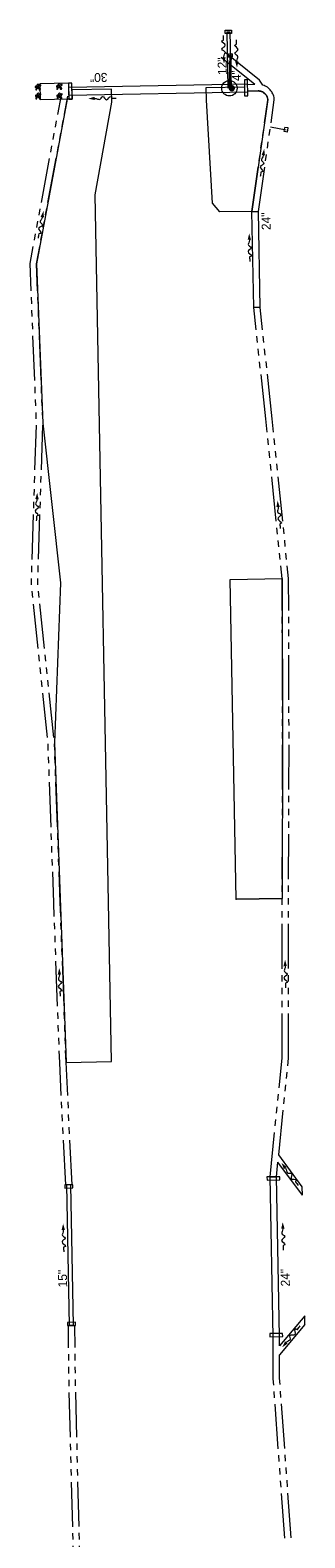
# Model space of a CAD drawing. Extents: x 2287319 to 2287417, y 638686 to 640245.
# Tile 4 of 4: x 2287319 to 2287405, y 639774 to 640245. Entities that reach past the tile are written whole.
import ezdxf
from ezdxf.enums import TextEntityAlignment as Align

# ---------------------------------------------------------------- set-up
doc = ezdxf.new("R2010")
doc.units = 0
doc.header["$LTSCALE"] = 20
doc.header["$MEASUREMENT"] = 0
doc.linetypes.add('stream', pattern=[1.4, 0.7, -0.1, 0.1, -0.1, 0.1, -0.1, 0.1, -0.1])
for name, color, linetype, lineweight, true_color in [('DR_P_Cells', 7, 'Continuous', 0, 0x87cefa), ('DR_P_Ditch', 7, 'stream', 13, 0x40e0d0), ('DR_P_Flow_Arrow', 7, 'Continuous', 13, 0x87cefa), ('DR_P_Headwall', 7, 'Continuous', 13, 0x00ffa1), ('DR_P_Storm_Sewer', 7, 'Continuous', 13, 0x87cefa)]:
    doc.layers.add(name, color=color, linetype=linetype, lineweight=lineweight, true_color=true_color)
doc.layers.add('DR_P_Erosion_Control', color=7, linetype='Continuous', lineweight=13)
doc.layers.add('DR_P_Text', color=7, linetype='Continuous', lineweight=13)
doc.styles.add('Slanted-Normal LS 0.50', font='font31.shx', dxfattribs={"height": 0.14})

# ---------------------------------------------------------------- blocks, each defined once
blk = doc.blocks.new('DFL-P_5')
at = {"layer": 'DR_P_Flow_Arrow'}
blk.add_open_spline([(-0.08, 0), (-0.081, 0), (-0.082, 0), (-0.083, 0), (-0.094, 0), (-0.105, 0.005), (-0.116, 0.008), (-0.123, 0.01), (-0.131, 0.013), (-0.137, 0.015), (-0.153, 0.02), (-0.165, -0.02), (-0.179, -0.022), (-0.196, -0.023), (-0.211, 0.018), (-0.228, 0.019), (-0.246, 0.021), (-0.266, -0.028), (-0.284, -0.022), (-0.29, -0.02), (-0.287, 0.001), (-0.295, 0.001), (-0.313, 0), (-0.332, 0), (-0.35, 0)], degree=3, knots=[0, 0, 0, 0, 0.009646, 0.009646, 0.009646, 0.112481, 0.112481, 0.112481, 0.179673, 0.179673, 0.179673, 0.350625, 0.350625, 0.350625, 0.544565, 0.544565, 0.544565, 0.756426, 0.756426, 0.756426, 0.832712, 0.832712, 0.832712, 1, 1, 1, 1], dxfattribs=at)
at = {"layer": 'DR_P_Flow_Arrow', "extrusion": (0, 0, -1)}
blk.add_solid([(0.08, 0.022), (0, 0), (0.08, -0.021)], dxfattribs=at)
blk = doc.blocks.new('DFL-P_6')
at = {"layer": 'DR_P_Flow_Arrow'}
blk.add_open_spline([(-0.08, 0), (-0.081, 0), (-0.082, 0), (-0.083, 0), (-0.094, 0), (-0.105, 0.005), (-0.116, 0.008), (-0.123, 0.01), (-0.131, 0.013), (-0.137, 0.015), (-0.153, 0.02), (-0.165, -0.02), (-0.179, -0.022), (-0.196, -0.023), (-0.211, 0.018), (-0.228, 0.019), (-0.246, 0.021), (-0.266, -0.028), (-0.284, -0.022), (-0.29, -0.02), (-0.287, 0.001), (-0.295, 0.001), (-0.313, 0), (-0.332, 0), (-0.35, 0)], degree=3, knots=[0, 0, 0, 0, 0.009646, 0.009646, 0.009646, 0.112481, 0.112481, 0.112481, 0.179673, 0.179673, 0.179673, 0.350625, 0.350625, 0.350625, 0.544565, 0.544565, 0.544565, 0.756426, 0.756426, 0.756426, 0.832712, 0.832712, 0.832712, 1, 1, 1, 1], dxfattribs=at)
at = {"layer": 'DR_P_Flow_Arrow', "extrusion": (0, 0, -1)}
blk.add_solid([(0.08, 0.021), (0, 0), (0.08, -0.021)], dxfattribs=at)
blk = doc.blocks.new('DFL-P_7')
at = {"layer": 'DR_P_Flow_Arrow'}
blk.add_open_spline([(-0.08, 0), (-0.081, 0), (-0.082, 0), (-0.083, 0), (-0.094, 0), (-0.105, 0.005), (-0.116, 0.008), (-0.123, 0.01), (-0.131, 0.013), (-0.137, 0.015), (-0.153, 0.02), (-0.165, -0.02), (-0.179, -0.022), (-0.196, -0.023), (-0.211, 0.018), (-0.228, 0.019), (-0.246, 0.021), (-0.266, -0.028), (-0.284, -0.022), (-0.29, -0.02), (-0.287, 0.001), (-0.295, 0.001), (-0.313, 0), (-0.332, 0), (-0.35, 0)], degree=3, knots=[0, 0, 0, 0, 0.009646, 0.009646, 0.009646, 0.112481, 0.112481, 0.112481, 0.179673, 0.179673, 0.179673, 0.350625, 0.350625, 0.350625, 0.544565, 0.544565, 0.544565, 0.756426, 0.756426, 0.756426, 0.832712, 0.832712, 0.832712, 1, 1, 1, 1], dxfattribs=at)
at = {"layer": 'DR_P_Flow_Arrow', "extrusion": (0, 0, -1)}
blk.add_solid([(0.08, 0.022), (0, 0), (0.08, -0.021)], dxfattribs=at)
blk = doc.blocks.new('DFL-P_8')
at = {"layer": 'DR_P_Flow_Arrow'}
blk.add_open_spline([(-0.08, 0), (-0.081, 0), (-0.082, 0), (-0.083, 0), (-0.094, 0), (-0.105, 0.005), (-0.116, 0.008), (-0.123, 0.01), (-0.131, 0.013), (-0.137, 0.015), (-0.153, 0.02), (-0.165, -0.02), (-0.179, -0.022), (-0.196, -0.023), (-0.211, 0.018), (-0.228, 0.02), (-0.246, 0.021), (-0.266, -0.028), (-0.284, -0.022), (-0.29, -0.02), (-0.287, 0.001), (-0.295, 0.001), (-0.313, 0), (-0.332, 0), (-0.35, 0)], degree=3, knots=[0, 0, 0, 0, 0.009646, 0.009646, 0.009646, 0.112481, 0.112481, 0.112481, 0.179673, 0.179673, 0.179673, 0.350625, 0.350625, 0.350625, 0.544565, 0.544565, 0.544565, 0.756426, 0.756426, 0.756426, 0.832712, 0.832712, 0.832712, 1, 1, 1, 1], dxfattribs=at)
at = {"layer": 'DR_P_Flow_Arrow', "extrusion": (0, 0, -1)}
blk.add_solid([(0.08, 0.021), (0, 0), (0.08, -0.021)], dxfattribs=at)
blk = doc.blocks.new('DFL-P_14')
at = {"layer": 'DR_P_Flow_Arrow'}
blk.add_open_spline([(-0.08, 0), (-0.081, 0), (-0.082, 0), (-0.083, 0), (-0.094, 0), (-0.105, 0.005), (-0.116, 0.008), (-0.123, 0.01), (-0.13, 0.013), (-0.137, 0.015), (-0.153, 0.02), (-0.165, -0.02), (-0.179, -0.022), (-0.196, -0.023), (-0.211, 0.018), (-0.228, 0.02), (-0.246, 0.021), (-0.266, -0.028), (-0.284, -0.022), (-0.29, -0.02), (-0.287, 0.001), (-0.295, 0.001), (-0.313, 0), (-0.332, 0), (-0.35, 0)], degree=3, knots=[0, 0, 0, 0, 0.009646, 0.009646, 0.009646, 0.112481, 0.112481, 0.112481, 0.179673, 0.179673, 0.179673, 0.350625, 0.350625, 0.350625, 0.544565, 0.544565, 0.544565, 0.756426, 0.756426, 0.756426, 0.832712, 0.832712, 0.832712, 1, 1, 1, 1], dxfattribs=at)
at = {"layer": 'DR_P_Flow_Arrow', "extrusion": (0, 0, -1)}
blk.add_solid([(0.08, 0.022), (0, 0), (0.08, -0.021)], dxfattribs=at)
blk = doc.blocks.new('DFL-P_15')
at = {"layer": 'DR_P_Flow_Arrow'}
blk.add_open_spline([(-0.08, 0), (-0.081, 0), (-0.082, 0), (-0.083, 0), (-0.094, 0), (-0.105, 0.005), (-0.116, 0.008), (-0.123, 0.01), (-0.13, 0.013), (-0.137, 0.015), (-0.153, 0.02), (-0.165, -0.02), (-0.179, -0.022), (-0.195, -0.023), (-0.212, 0.018), (-0.228, 0.019), (-0.245, 0.021), (-0.266, -0.028), (-0.284, -0.022), (-0.29, -0.02), (-0.287, 0.001), (-0.295, 0.001), (-0.313, 0), (-0.332, 0), (-0.35, 0)], degree=3, knots=[0, 0, 0, 0, 0.009646, 0.009646, 0.009646, 0.112481, 0.112481, 0.112481, 0.179673, 0.179673, 0.179673, 0.350625, 0.350625, 0.350625, 0.544565, 0.544565, 0.544565, 0.756426, 0.756426, 0.756426, 0.832712, 0.832712, 0.832712, 1, 1, 1, 1], dxfattribs=at)
at = {"layer": 'DR_P_Flow_Arrow', "extrusion": (0, 0, -1)}
blk.add_solid([(0.08, 0.021), (0, 0), (0.08, -0.021)], dxfattribs=at)
blk = doc.blocks.new('DFL-P_16')
at = {"layer": 'DR_P_Flow_Arrow'}
blk.add_open_spline([(-0.08, 0), (-0.081, 0), (-0.082, 0), (-0.083, 0), (-0.094, 0), (-0.105, 0.005), (-0.116, 0.008), (-0.123, 0.01), (-0.13, 0.013), (-0.137, 0.015), (-0.154, 0.02), (-0.163, -0.02), (-0.179, -0.022), (-0.198, -0.024), (-0.212, 0.018), (-0.228, 0.019), (-0.245, 0.021), (-0.265, -0.028), (-0.284, -0.022), (-0.29, -0.019), (-0.287, 0.001), (-0.295, 0.001), (-0.313, 0), (-0.332, 0), (-0.35, 0)], degree=3, knots=[0, 0, 0, 0, 0.009646, 0.009646, 0.009646, 0.112481, 0.112481, 0.112481, 0.179673, 0.179673, 0.179673, 0.350625, 0.350625, 0.350625, 0.544565, 0.544565, 0.544565, 0.756426, 0.756426, 0.756426, 0.832712, 0.832712, 0.832712, 1, 1, 1, 1], dxfattribs=at)
at = {"layer": 'DR_P_Flow_Arrow', "extrusion": (0, 0, -1)}
blk.add_solid([(0.08, 0.021), (0, 0), (0.08, -0.021)], dxfattribs=at)
blk = doc.blocks.new('DFL-P_20')
at = {"layer": 'DR_P_Flow_Arrow'}
blk.add_open_spline([(-0.08, 0), (-0.081, 0), (-0.082, 0), (-0.083, 0), (-0.094, 0), (-0.105, 0.005), (-0.116, 0.008), (-0.123, 0.01), (-0.131, 0.013), (-0.137, 0.015), (-0.153, 0.02), (-0.165, -0.02), (-0.179, -0.022), (-0.196, -0.023), (-0.211, 0.018), (-0.228, 0.02), (-0.246, 0.021), (-0.266, -0.028), (-0.284, -0.022), (-0.29, -0.02), (-0.287, 0.001), (-0.295, 0.001), (-0.313, 0), (-0.332, 0), (-0.35, 0)], degree=3, knots=[0, 0, 0, 0, 0.009646, 0.009646, 0.009646, 0.112481, 0.112481, 0.112481, 0.179673, 0.179673, 0.179673, 0.350625, 0.350625, 0.350625, 0.544565, 0.544565, 0.544565, 0.756426, 0.756426, 0.756426, 0.832712, 0.832712, 0.832712, 1, 1, 1, 1], dxfattribs=at)
at = {"layer": 'DR_P_Flow_Arrow', "extrusion": (0, 0, -1)}
blk.add_solid([(0.08, 0.022), (0, 0), (0.08, -0.021)], dxfattribs=at)
blk = doc.blocks.new('DFL-P_21')
at = {"layer": 'DR_P_Flow_Arrow'}
blk.add_open_spline([(-0.08, 0), (-0.081, 0), (-0.082, 0), (-0.083, 0), (-0.094, 0), (-0.105, 0.005), (-0.116, 0.008), (-0.123, 0.01), (-0.13, 0.013), (-0.137, 0.015), (-0.154, 0.02), (-0.164, -0.02), (-0.179, -0.022), (-0.196, -0.023), (-0.211, 0.018), (-0.228, 0.02), (-0.246, 0.021), (-0.268, -0.028), (-0.284, -0.022), (-0.289, -0.02), (-0.287, 0.001), (-0.295, 0.001), (-0.313, 0), (-0.332, 0), (-0.35, 0)], degree=3, knots=[0, 0, 0, 0, 0.009646, 0.009646, 0.009646, 0.112481, 0.112481, 0.112481, 0.179673, 0.179673, 0.179673, 0.350625, 0.350625, 0.350625, 0.544565, 0.544565, 0.544565, 0.756426, 0.756426, 0.756426, 0.832712, 0.832712, 0.832712, 1, 1, 1, 1], dxfattribs=at)
at = {"layer": 'DR_P_Flow_Arrow', "extrusion": (0, 0, -1)}
blk.add_solid([(0.08, 0.022), (0, 0), (0.08, -0.021)], dxfattribs=at)
blk = doc.blocks.new('DFL-P_22')
at = {"layer": 'DR_P_Flow_Arrow'}
blk.add_open_spline([(-0.08, 0), (-0.081, 0), (-0.082, 0), (-0.083, 0), (-0.094, 0), (-0.105, 0.005), (-0.116, 0.008), (-0.123, 0.01), (-0.13, 0.013), (-0.137, 0.015), (-0.154, 0.02), (-0.164, -0.02), (-0.179, -0.022), (-0.196, -0.023), (-0.212, 0.018), (-0.228, 0.019), (-0.245, 0.021), (-0.265, -0.028), (-0.284, -0.022), (-0.29, -0.02), (-0.287, 0.001), (-0.295, 0.001), (-0.313, 0), (-0.332, 0), (-0.35, 0)], degree=3, knots=[0, 0, 0, 0, 0.009646, 0.009646, 0.009646, 0.112481, 0.112481, 0.112481, 0.179673, 0.179673, 0.179673, 0.350625, 0.350625, 0.350625, 0.544565, 0.544565, 0.544565, 0.756426, 0.756426, 0.756426, 0.832712, 0.832712, 0.832712, 1, 1, 1, 1], dxfattribs=at)
blk.add_solid([(-0.08, 0.021), (0, 0), (-0.08, -0.021)], dxfattribs=at)
blk = doc.blocks.new('DFL-P_23')
at = {"layer": 'DR_P_Flow_Arrow'}
blk.add_open_spline([(-0.08, 0), (-0.081, 0), (-0.082, 0), (-0.083, 0), (-0.094, 0), (-0.105, 0.005), (-0.116, 0.008), (-0.123, 0.01), (-0.13, 0.013), (-0.137, 0.015), (-0.155, 0.02), (-0.164, -0.02), (-0.179, -0.022), (-0.197, -0.024), (-0.213, 0.018), (-0.228, 0.02), (-0.244, 0.021), (-0.265, -0.028), (-0.284, -0.022), (-0.29, -0.019), (-0.287, 0.001), (-0.295, 0.001), (-0.313, 0), (-0.332, 0), (-0.35, 0)], degree=3, knots=[0, 0, 0, 0, 0.009646, 0.009646, 0.009646, 0.112481, 0.112481, 0.112481, 0.179673, 0.179673, 0.179673, 0.350625, 0.350625, 0.350625, 0.544565, 0.544565, 0.544565, 0.756426, 0.756426, 0.756426, 0.832712, 0.832712, 0.832712, 1, 1, 1, 1], dxfattribs=at)
at = {"layer": 'DR_P_Flow_Arrow', "extrusion": (0, 0, -1)}
blk.add_solid([(0.08, 0.022), (0, 0), (0.08, -0.021)], dxfattribs=at)
blk = doc.blocks.new('DFL-P_24')
at = {"layer": 'DR_P_Flow_Arrow'}
blk.add_open_spline([(-0.08, 0), (-0.081, 0), (-0.082, 0), (-0.083, 0), (-0.094, 0), (-0.105, 0.005), (-0.116, 0.008), (-0.123, 0.01), (-0.13, 0.013), (-0.137, 0.015), (-0.155, 0.02), (-0.164, -0.02), (-0.179, -0.022), (-0.197, -0.024), (-0.213, 0.018), (-0.228, 0.02), (-0.244, 0.021), (-0.265, -0.028), (-0.284, -0.022), (-0.291, -0.019), (-0.287, 0.001), (-0.295, 0.001), (-0.313, 0), (-0.332, 0), (-0.35, 0)], degree=3, knots=[0, 0, 0, 0, 0.009646, 0.009646, 0.009646, 0.112481, 0.112481, 0.112481, 0.179673, 0.179673, 0.179673, 0.350625, 0.350625, 0.350625, 0.544565, 0.544565, 0.544565, 0.756426, 0.756426, 0.756426, 0.832712, 0.832712, 0.832712, 1, 1, 1, 1], dxfattribs=at)
at = {"layer": 'DR_P_Flow_Arrow', "extrusion": (0, 0, -1)}
blk.add_solid([(0.08, 0.022), (0, 0), (0.08, -0.021)], dxfattribs=at)
blk = doc.blocks.new('MH3-48D-P')
at = {"layer": 'DR_P_Cells'}
h = blk.add_hatch(color=256, dxfattribs=at)
edge = h.paths.add_edge_path()
edge.add_arc((0, -0.75), 1, 0, 360)
blk.add_circle((0, 0), 2.42, dxfattribs=at)
blk = doc.blocks.new('DFL-P_25')
at = {"layer": 'DR_P_Flow_Arrow'}
blk.add_open_spline([(-0.08, 0), (-0.081, 0), (-0.082, 0), (-0.083, 0), (-0.094, 0), (-0.105, 0.005), (-0.116, 0.008), (-0.123, 0.01), (-0.131, 0.013), (-0.137, 0.015), (-0.153, 0.02), (-0.165, -0.02), (-0.179, -0.022), (-0.196, -0.023), (-0.211, 0.018), (-0.228, 0.02), (-0.246, 0.021), (-0.266, -0.028), (-0.284, -0.022), (-0.29, -0.02), (-0.287, 0.001), (-0.295, 0.001), (-0.313, 0), (-0.332, 0), (-0.35, 0)], degree=3, knots=[0, 0, 0, 0, 0.009646, 0.009646, 0.009646, 0.112481, 0.112481, 0.112481, 0.179673, 0.179673, 0.179673, 0.350625, 0.350625, 0.350625, 0.544565, 0.544565, 0.544565, 0.756426, 0.756426, 0.756426, 0.832712, 0.832712, 0.832712, 1, 1, 1, 1], dxfattribs=at)
at = {"layer": 'DR_P_Flow_Arrow', "extrusion": (0, 0, -1)}
blk.add_solid([(0.08, 0.022), (0, 0), (0.08, -0.021)], dxfattribs=at)
blk = doc.blocks.new('DFL-P_26')
at = {"layer": 'DR_P_Flow_Arrow'}
blk.add_open_spline([(-0.08, 0), (-0.081, 0), (-0.082, 0), (-0.083, 0), (-0.094, 0), (-0.105, 0.005), (-0.116, 0.008), (-0.123, 0.01), (-0.131, 0.013), (-0.137, 0.015), (-0.153, 0.02), (-0.165, -0.02), (-0.179, -0.022), (-0.196, -0.023), (-0.211, 0.018), (-0.228, 0.019), (-0.246, 0.021), (-0.266, -0.028), (-0.284, -0.022), (-0.29, -0.02), (-0.287, 0.001), (-0.295, 0.001), (-0.313, 0), (-0.332, 0), (-0.35, 0)], degree=3, knots=[0, 0, 0, 0, 0.009646, 0.009646, 0.009646, 0.112481, 0.112481, 0.112481, 0.179673, 0.179673, 0.179673, 0.350625, 0.350625, 0.350625, 0.544565, 0.544565, 0.544565, 0.756426, 0.756426, 0.756426, 0.832712, 0.832712, 0.832712, 1, 1, 1, 1], dxfattribs=at)
at = {"layer": 'DR_P_Flow_Arrow', "extrusion": (0, 0, -1)}
blk.add_solid([(0.08, 0.021), (0, 0), (0.08, -0.021)], dxfattribs=at)
blk = doc.blocks.new('RCP')
at = {"layer": 'DR_P_Erosion_Control'}
for points, knots in [([(0.018, 0.094), (0.034, 0.1), (0.049, 0.107), (0.065, 0.113), (0.073, 0.116), (0.077, 0.099), (0.078, 0.091), (0.079, 0.081), (0.071, 0.071), (0.063, 0.061), (0.052, 0.047), (0.024, 0.038), (0.018, 0.052), (0.015, 0.06), (0.014, 0.068), (0.014, 0.076), (0.014, 0.08), (0.012, 0.085), (0.014, 0.089), (0.016, 0.09), (0.017, 0.092), (0.018, 0.094)], [0, 0, 0, 0, 0.258176, 0.258176, 0.258176, 0.385117, 0.385117, 0.385117, 0.555016, 0.555016, 0.555016, 0.785627, 0.785627, 0.785627, 0.908123, 0.908123, 0.908123, 0.969027, 0.969027, 0.969027, 1, 1, 1, 1]), ([(0.047, 0.33), (0.055, 0.335), (0.064, 0.339), (0.072, 0.343), (0.081, 0.347), (0.092, 0.348), (0.102, 0.349), (0.109, 0.349), (0.116, 0.347), (0.123, 0.341), (0.129, 0.335), (0.128, 0.327), (0.127, 0.32), (0.124, 0.31), (0.12, 0.299), (0.109, 0.291), (0.099, 0.282), (0.089, 0.281), (0.078, 0.279), (0.067, 0.276), (0.054, 0.269), (0.043, 0.279), (0.036, 0.286), (0.034, 0.293), (0.034, 0.301), (0.035, 0.307), (0.035, 0.315), (0.04, 0.321), (0.042, 0.324), (0.044, 0.327), (0.047, 0.33)], [0, 0, 0, 0, 0.107172, 0.107172, 0.107172, 0.224609, 0.224609, 0.224609, 0.311187, 0.311187, 0.311187, 0.390245, 0.390245, 0.390245, 0.521508, 0.521508, 0.521508, 0.650159, 0.650159, 0.650159, 0.785017, 0.785017, 0.785017, 0.874079, 0.874079, 0.874079, 0.953282, 0.953282, 0.953282, 1, 1, 1, 1]), ([(0.156, 0.261), (0.171, 0.264), (0.186, 0.267), (0.201, 0.269), (0.216, 0.271), (0.223, 0.245), (0.227, 0.231), (0.23, 0.218), (0.228, 0.202), (0.217, 0.19), (0.204, 0.176), (0.189, 0.17), (0.173, 0.165), (0.159, 0.161), (0.143, 0.159), (0.129, 0.165), (0.12, 0.169), (0.114, 0.175), (0.109, 0.183), (0.1, 0.197), (0.098, 0.215), (0.105, 0.228), (0.11, 0.236), (0.117, 0.244), (0.126, 0.249), (0.133, 0.254), (0.14, 0.258), (0.148, 0.26), (0.151, 0.26), (0.154, 0.261), (0.156, 0.262)], [0, 0, 0, 0, 0.126661, 0.126661, 0.126661, 0.253188, 0.253188, 0.253188, 0.368171, 0.368171, 0.368171, 0.509113, 0.509113, 0.509113, 0.63015, 0.63015, 0.63015, 0.70369, 0.70369, 0.70369, 0.826515, 0.826515, 0.826515, 0.907901, 0.907901, 0.907901, 0.976801, 0.976801, 0.976801, 1, 1, 1, 1]), ([(0.158, 0.106), (0.17, 0.109), (0.181, 0.113), (0.193, 0.116), (0.211, 0.12), (0.228, 0.117), (0.245, 0.102), (0.259, 0.091), (0.26, 0.075), (0.256, 0.062), (0.252, 0.047), (0.242, 0.032), (0.227, 0.019), (0.208, 0.002), (0.181, -0.004), (0.162, 0.008), (0.146, 0.017), (0.129, 0.031), (0.126, 0.047), (0.124, 0.058), (0.13, 0.07), (0.136, 0.079), (0.14, 0.086), (0.144, 0.093), (0.15, 0.099), (0.152, 0.101), (0.155, 0.104), (0.158, 0.106)], [0, 0, 0, 0, 0.098896, 0.098896, 0.098896, 0.24332, 0.24332, 0.24332, 0.355319, 0.355319, 0.355319, 0.496743, 0.496743, 0.496743, 0.673566, 0.673566, 0.673566, 0.816859, 0.816859, 0.816859, 0.906168, 0.906168, 0.906168, 0.969895, 0.969895, 0.969895, 1, 1, 1, 1]), ([(0.287, 0.352), (0.3, 0.354), (0.312, 0.356), (0.325, 0.358), (0.336, 0.359), (0.339, 0.335), (0.335, 0.325), (0.331, 0.314), (0.322, 0.303), (0.311, 0.295), (0.301, 0.287), (0.279, 0.289), (0.273, 0.301), (0.269, 0.309), (0.271, 0.318), (0.273, 0.326), (0.274, 0.331), (0.275, 0.337), (0.279, 0.342), (0.281, 0.345), (0.284, 0.349), (0.287, 0.352)], [0, 0, 0, 0, 0.188286, 0.188286, 0.188286, 0.356428, 0.356428, 0.356428, 0.541746, 0.541746, 0.541746, 0.732506, 0.732506, 0.732506, 0.852511, 0.852511, 0.852511, 0.937171, 0.937171, 0.937171, 1, 1, 1, 1]), ([(0.307, 0.203), (0.319, 0.208), (0.331, 0.213), (0.342, 0.218), (0.355, 0.224), (0.36, 0.197), (0.363, 0.184), (0.366, 0.171), (0.363, 0.157), (0.352, 0.144), (0.342, 0.132), (0.331, 0.126), (0.319, 0.123), (0.309, 0.12), (0.297, 0.119), (0.288, 0.129), (0.276, 0.14), (0.272, 0.153), (0.274, 0.165), (0.276, 0.174), (0.28, 0.186), (0.289, 0.191), (0.295, 0.195), (0.301, 0.199), (0.307, 0.203)], [0, 0, 0, 0, 0.135762, 0.135762, 0.135762, 0.276579, 0.276579, 0.276579, 0.425633, 0.425633, 0.425633, 0.565886, 0.565886, 0.565886, 0.678149, 0.678149, 0.678149, 0.814077, 0.814077, 0.814077, 0.922173, 0.922173, 0.922173, 1, 1, 1, 1])]:
    blk.add_open_spline(points, degree=3, knots=knots, dxfattribs=at)

msp = doc.modelspace()

# ---------------------------------------------------------------- linework, layer by layer
at = {"layer": 'DR_P_Ditch'}
for p, q in [((2287389.73, 640228.17), (2287379.26, 640236.64)), ((2287391.25, 640229.51), (2287380.52, 640238.2)), ((2287387.51, 640228.13), (2287387.49, 640229.25)), ((2287389.73, 640228.17), (2287387.51, 640228.13)), ((2287392.25, 640227.99), (2287391.25, 640229.51)), ((2287390.8, 640226.19), (2287387.55, 640226.13)), ((2287388.85, 640188.46), (2287393.84, 640223.33)), ((2287390.86, 640188.5), (2287395.86, 640223.37)), ((2287393.21, 640123.61), (2287389.42, 640158.47)), ((2287395.21, 640123.64), (2287391.42, 640158.5)), ((2287394.55, 639886.59), (2287398.28, 639923.69)), ((2287397.24, 639893.5), (2287400.28, 639923.68)), ((2287404.61, 639883.53), (2287397.24, 639893.5)), ((2287396.55, 639886.63), (2287397, 639891.18)), ((2287404.66, 639880.83), (2287397, 639891.18)), ((2287404.66, 639880.83), (2287404.61, 639883.53)), ((2287405.37, 639843.19), (2287397.44, 639833.74)), ((2287405.42, 639840.38), (2287397.5, 639830.93)), ((2287405.42, 639840.38), (2287405.37, 639843.19)), ((2287395.52, 639823.54), (2287395.49, 639836.6)), ((2287397.49, 639833.8), (2287397.49, 639836.64)), ((2287397.51, 639823.69), (2287397.5, 639830.93)), ((2287399.14, 639773.6), (2287395.52, 639823.54)), ((2287401.13, 639773.75), (2287397.51, 639823.69))]:
    msp.add_line(p, q, dxfattribs=at)
at = {"layer": 'DR_P_Ditch', "flags": 128}
for points in [[(2287330.58, 639884.08), (2287328.7, 639922.36), (2287326.85, 639972.33), (2287325.06, 640022.3), (2287319.83, 640072.21), (2287321.43, 640122.25), (2287319.45, 640172.22), (2287329.24, 640224.87)], [(2287332.58, 639884.12), (2287330.7, 639922.44), (2287328.85, 639972.4), (2287327.06, 640022.38), (2287321.83, 640072.25), (2287323.43, 640122.33), (2287321.46, 640172.08), (2287331.2, 640224.5)], [(2287398.28, 639923.69), (2287398.32, 639973.7), (2287398.47, 640023.66), (2287398.32, 640073.66), (2287393.21, 640123.61)], [(2287400.28, 639923.72), (2287400.32, 639973.73), (2287400.47, 640023.7), (2287400.32, 640073.76), (2287395.21, 640123.64)], [(2287347.37, 639217.64), (2287345.56, 639272.56), (2287343.88, 639322.53), (2287342.38, 639372.51), (2287341.92, 639422.51), (2287338.21, 639472.45), (2287340.81, 639522.51), (2287337.08, 639572.45), (2287336.07, 639622.44), (2287335.17, 639672.43), (2287333.96, 639722.42), (2287332.9, 639772.41), (2287331.63, 639822.39), (2287331.41, 639840.1)], [(2287349.37, 639217.71), (2287347.56, 639272.62), (2287345.88, 639322.6), (2287344.38, 639372.55), (2287343.92, 639422.6), (2287340.21, 639472.48), (2287342.81, 639522.53), (2287339.07, 639572.54), (2287338.07, 639622.48), (2287337.17, 639672.47), (2287335.96, 639722.46), (2287334.9, 639772.45), (2287333.63, 639822.43), (2287333.41, 639840.12)]]:
    msp.add_lwpolyline(points, dxfattribs=at)
at = {"layer": 'DR_P_Ditch'}
for radius, start, end in [(5, 1.7135, 73.7894), (3, 3.8246, 91.0798)]:
    msp.add_arc((2287390.86, 640223.19), radius, start, end, dxfattribs=at)
at = {"layer": 'DR_P_Erosion_Control'}
for p, q in [((2287331.49, 640228.57), (2287322.49, 640228.41)), ((2287322.49, 640228.41), (2287322.59, 640223.41)), ((2287332.53, 640226.48), (2287332.58, 640223.59)), ((2287374.54, 640227.27), (2287386.52, 640227.5)), ((2287374.61, 640223.27), (2287374.54, 640227.27)), ((2287386.52, 640227.5), (2287386.57, 640224.61)), ((2287331.58, 640223.58), (2287322.59, 640223.41)), ((2287331.58, 640223.58), (2287331.03, 640223.57)), ((2287332.58, 640223.59), (2287331.58, 640223.58)), ((2287376.51, 640191.05), (2287374.61, 640223.27)), ((2287386.57, 640224.61), (2287387.57, 640224.63)), ((2287387.55, 640226.13), (2287390.8, 640226.19)), ((2287387.57, 640224.63), (2287387.55, 640226.13)), ((2287393.84, 640223.49), (2287388.85, 640188.46)), ((2287390.8, 640226.19), (2287392.21, 640225.87)), ((2287392.21, 640225.87), (2287393.5, 640224.61)), ((2287393.5, 640224.61), (2287393.84, 640223.49)), ((2287378.84, 640188.35), (2287376.51, 640191.05)), ((2287388.85, 640188.46), (2287378.84, 640188.35)), ((2287382.02, 640073.39), (2287398.32, 640073.69)), ((2287382.02, 640073.39), (2287398.32, 640073.69)), ((2287383.91, 639973.4), (2287382.02, 640073.39)), ((2287398.32, 640073.69), (2287398.47, 640023.66)), ((2287398.47, 640023.66), (2287398.32, 639973.68)), ((2287383.91, 639973.4), (2287398.32, 639973.68)), ((2287398.32, 639973.68), (2287383.91, 639973.4)), ((2287330.7, 639922.39), (2287344.86, 639922.66))]:
    msp.add_line(p, q, dxfattribs=at)
at = {"layer": 'DR_P_Erosion_Control', "flags": 128}
for points in [[(2287344.86, 639922.66), (2287339.75, 640193.71), (2287344.98, 640222.71), (2287344.87, 640226.71), (2287332.53, 640226.48)], [(2287331.03, 640223.57), (2287321.46, 640172.08), (2287323.43, 640122.33), (2287323.43, 640122.29)], [(2287323.43, 640122.29), (2287328.93, 640072.39), (2287327.06, 640022.34), (2287330.7, 639922.44), (2287330.7, 639922.44)], [(2287330.7, 639922.44), (2287330.7, 639922.39), (2287330.7, 639922.39)]]:
    msp.add_lwpolyline(points, dxfattribs=at)
at = {"layer": 'DR_P_Erosion_Control'}
msp.add_point((2287383.91, 639973.4), dxfattribs=at)
at = {"layer": 'DR_P_Headwall'}
for p, q in [((2287332.49, 640228.59), (2287331.49, 640228.57)), ((2287331.49, 640228.57), (2287331.58, 640223.58)), ((2287332.58, 640223.59), (2287332.49, 640228.59)), ((2287387.48, 640229.63), (2287386.48, 640229.61)), ((2287386.48, 640229.61), (2287386.57, 640224.61)), ((2287387.57, 640224.63), (2287387.48, 640229.63)), ((2287331.58, 640223.58), (2287332.58, 640223.59)), ((2287386.57, 640224.61), (2287387.57, 640224.63)), ((2287332.83, 639884.13), (2287330.33, 639884.08)), ((2287330.33, 639884.08), (2287330.35, 639883.08)), ((2287330.35, 639883.08), (2287332.85, 639883.13)), ((2287332.85, 639883.13), (2287332.83, 639884.13)), ((2287397.55, 639886.65), (2287393.55, 639886.57)), ((2287393.55, 639886.57), (2287393.57, 639885.57)), ((2287393.57, 639885.57), (2287397.56, 639885.65)), ((2287397.56, 639885.65), (2287397.55, 639886.65)), ((2287333.64, 639841.13), (2287331.14, 639841.09)), ((2287331.14, 639841.09), (2287331.16, 639840.09)), ((2287331.16, 639840.09), (2287333.66, 639840.13)), ((2287333.66, 639840.13), (2287333.64, 639841.13)), ((2287398.47, 639837.65), (2287394.47, 639837.58)), ((2287394.47, 639837.58), (2287394.49, 639836.58)), ((2287394.49, 639836.58), (2287398.49, 639836.65)), ((2287398.49, 639836.65), (2287398.47, 639837.65))]:
    msp.add_line(p, q, dxfattribs=at)
at = {"layer": 'DR_P_Storm_Sewer'}
for p, q in [((2287380.47, 640245.15), (2287382.47, 640245.18)), ((2287380.49, 640244.15), (2287380.47, 640245.15)), ((2287382.47, 640245.18), (2287382.49, 640244.19)), ((2287382.49, 640244.19), (2287380.49, 640244.15)), ((2287380.98, 640244.66), (2287381.98, 640244.68)), ((2287380.98, 640244.66), (2287381.31, 640227.01)), ((2287381.98, 640244.68), (2287382.31, 640227.03)), ((2287381.46, 640236.83), (2287381.5, 640237.83)), ((2287381.46, 640236.83), (2287382.79, 640236.79)), ((2287381.5, 640237.83), (2287382.82, 640237.79)), ((2287381.98, 640237.31), (2287381.64, 640227.03)), ((2287381.98, 640237.31), (2287382.31, 640237.3)), ((2287382.31, 640237.3), (2287381.98, 640227.02)), ((2287382.79, 640236.79), (2287382.82, 640237.79)), ((2287331.51, 640227.32), (2287387.5, 640228.38)), ((2287331.56, 640224.83), (2287331.51, 640227.32)), ((2287387.55, 640225.88), (2287387.5, 640228.38)), ((2287387.55, 640226.01), (2287387.51, 640228.26)), ((2287331.56, 640224.83), (2287387.55, 640225.88)), ((2287394.65, 640214.94), (2287399.57, 640214.03)), ((2287398.96, 640213.46), (2287399.08, 640214.12)), ((2287399.94, 640213.28), (2287398.96, 640213.46)), ((2287399.08, 640214.12), (2287399.2, 640214.77)), ((2287400.18, 640214.59), (2287399.2, 640214.77)), ((2287399.94, 640213.28), (2287400.18, 640214.59)), ((2287388.86, 640188.46), (2287390.86, 640188.5)), ((2287389.42, 640158.47), (2287388.86, 640188.46)), ((2287391.42, 640158.5), (2287390.86, 640188.5)), ((2287391.42, 640158.5), (2287389.42, 640158.47)), ((2287332.21, 639884.11), (2287330.96, 639884.09)), ((2287331.79, 639840.1), (2287330.96, 639884.09)), ((2287333.04, 639840.12), (2287332.21, 639884.11)), ((2287394.55, 639886.59), (2287396.55, 639886.63)), ((2287395.49, 639836.6), (2287394.55, 639886.59)), ((2287397.49, 639836.64), (2287396.55, 639886.63)), ((2287333.04, 639840.12), (2287331.79, 639840.1)), ((2287395.49, 639836.6), (2287397.49, 639836.64))]:
    msp.add_line(p, q, dxfattribs=at)

# ---------------------------------------------------------------- block references
at = {"layer": 'DR_P_Cells', "rotation": 91.07977906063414}
msp.add_blockref('MH3-48D-P', (2287381.81, 640227.02), dxfattribs=at)
at = {"layer": 'DR_P_Erosion_Control', "xscale": 5, "yscale": 5, "zscale": 5, "rotation": 180}
for p in [(2287322.86, 640228.28), (2287329.53, 640228.46), (2287322.91, 640225.48), (2287329.58, 640225.5)]:
    msp.add_blockref('RCP', p, dxfattribs=at)
at = {"layer": 'DR_P_Flow_Arrow'}
for name, p, xscale, yscale, zscale, rotation in [('DFL-P_25', (2287380.12, 640234.73), 25.00000000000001, 25.00000000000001, 25.00000000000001, 271.0797790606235), ('DFL-P_26', (2287384.17, 640233.44), 25.00000000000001, 25.00000000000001, 25.00000000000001, 271.0797790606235), ('DFL-P_8', (2287337.67, 640223.79), 25, 25, 25, 181.0797790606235), ('DFL-P_22', (2287392.7, 640208.06), 25, 25, 25, 81.84920891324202), ('DFL-P_16', (2287323.65, 640188.67), 25, 25, 25, 78.60356823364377), ('DFL-P_7', (2287388.01, 640181.63), 25, 25, 25, 91.07977906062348), ('DFL-P_15', (2287321.66, 640100.52), 25, 25, 25, 88.17165334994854), ('DFL-P_21', (2287396.85, 640098.06), 25, 25, 25, 95.84326581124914), ('DFL-P_20', (2287399.23, 639954.49), 25, 25, 25, 91.10587449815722), ('DFL-P_14', (2287328.56, 639951.87), 25, 25, 25, 91.6985494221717), ('DFL-P_24', (2287398.12, 639890.96), 25, 25, 25, 126.4655057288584), ('DFL-P_5', (2287329.79, 639871.94), 25, 25, 25, 91.07977906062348), ('DFL-P_6', (2287398.49, 639872.42), 25, 25, 25, 91.07977906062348), ('DFL-P_23', (2287398.33, 639833.28), 25, 25, 25, 230.0242072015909)]:
    msp.add_blockref(name, p, dxfattribs=dict(at, xscale=xscale, yscale=yscale, zscale=zscale, rotation=rotation))

# ---------------------------------------------------------------- texts
at = {"layer": 'DR_P_Text', "style": 'Slanted-Normal LS 0.50'}
for s, rotation, p in [('12"', 91.175, (2287378.21, 640231.14)), ('30"', 181.0798, (2287343.67, 640229.03)), ('4"', 91.8263, (2287382.66, 640229.21)), ('24"', 91.0798, (2287391.92, 640182.65)), ('15"', 91.0798, (2287328.25, 639852.01)), ('24"', 91.0798, (2287397.93, 639852.3))]:
    msp.add_text(s, height=2.8, rotation=rotation, dxfattribs=at).set_placement(p, align=Align.TOP_LEFT)

doc.saveas('drawing.dxf')
